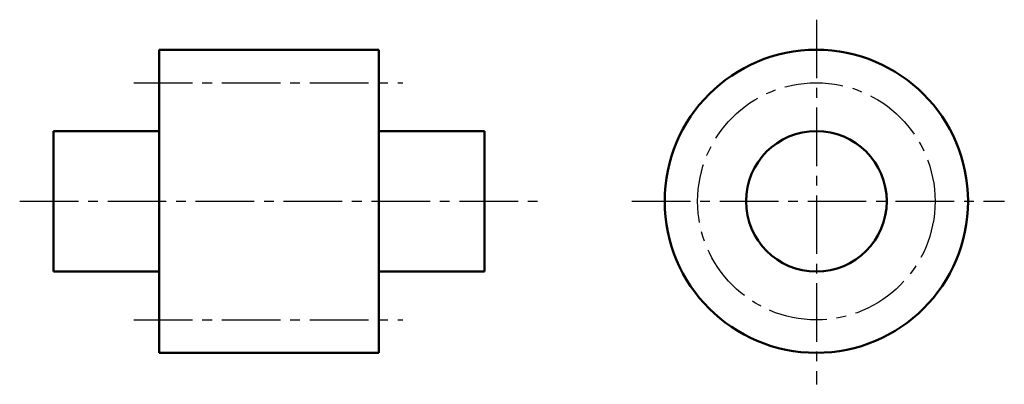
# Model space of a CAD drawing. Header units: millimetres. Extents: x 82 to 194, y 48 to 89.
import ezdxf

# ---------------------------------------------------------------- set-up
doc = ezdxf.new("R2010")
doc.units = ezdxf.units.MM
doc.header["$LTSCALE"] = 0.7
doc.linetypes.add('CENTER2', pattern=[28.575, 19.05, -3.175, 3.175, -3.175])
doc.layers.add('点划线', color=86, linetype='CENTER2')
doc.layers.add('点画线层', color=3, linetype='CENTER2', lineweight=25)
doc.layers.add('粗实线层', color=1, linetype='Continuous', lineweight=50)

msp = doc.modelspace()

# ---------------------------------------------------------------- linework, layer by layer
at = {"layer": '点划线', "color": 7, "ltscale": 0.5}
for p, q in [((172.48, 89.32), (172.48, 47.8)), ((151.49, 68.64), (193.86, 68.64))]:
    msp.add_line(p, q, dxfattribs=at)
msp.add_circle((172.48, 68.64), 13.5, dxfattribs=at)
at = {"layer": '点画线层', "color": 7, "ltscale": 0.5}
for p, q in [((94.86, 82.14), (125.46, 82.14)), ((81.88, 68.64), (141.37, 68.64)), ((94.86, 55.14), (125.46, 55.14))]:
    msp.add_line(p, q, dxfattribs=at)
at = {"layer": '粗实线层', "color": 7, "ltscale": 0.5}
for p, q in [((97.73, 85.89), (122.73, 85.89)), ((97.73, 85.89), (97.73, 68.64)), ((122.73, 85.89), (122.73, 68.64)), ((85.73, 76.64), (85.73, 68.64)), ((85.73, 76.64), (97.73, 76.64)), ((134.73, 76.64), (122.73, 76.64)), ((134.73, 76.64), (134.73, 68.64)), ((85.73, 60.64), (85.73, 68.64)), ((97.73, 51.39), (97.73, 68.64)), ((122.73, 51.39), (122.73, 68.64)), ((134.73, 60.64), (134.73, 68.64)), ((85.73, 60.64), (97.73, 60.64)), ((134.73, 60.64), (122.73, 60.64)), ((97.73, 51.39), (122.73, 51.39))]:
    msp.add_line(p, q, dxfattribs=at)
for radius in [17.25, 8]:
    msp.add_circle((172.48, 68.64), radius, dxfattribs=at)

doc.saveas('drawing.dxf')
